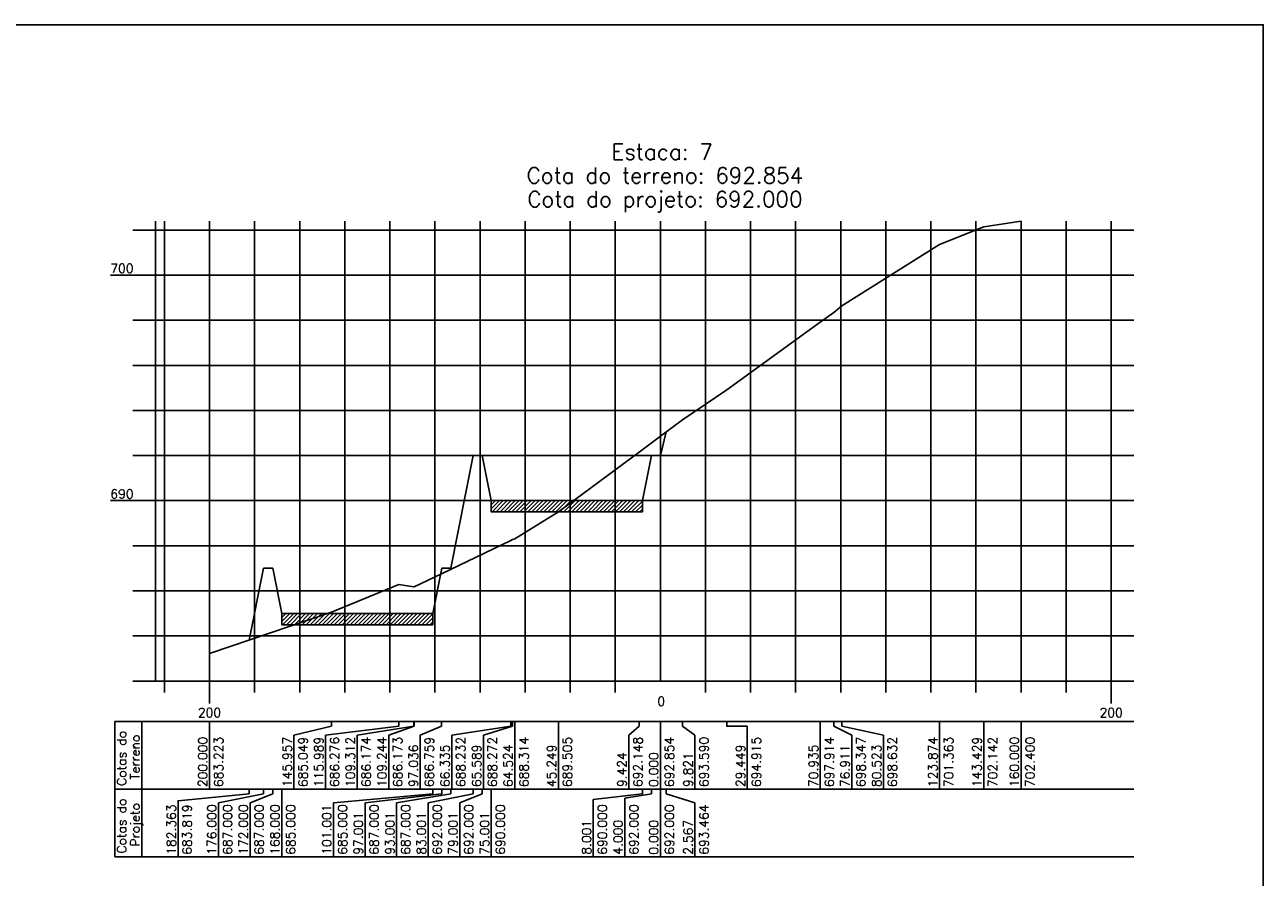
# Model space of a CAD drawing. Header units: inches. Extents: x 380 to 1905, y 508 to 2199.
# Tile 8 of 11: x 912 to 1186, y 1795 to 1984. Entities that reach past the tile are written whole.
import ezdxf

# ---------------------------------------------------------------- set-up
doc = ezdxf.new("R2010")
doc.units = ezdxf.units.IN
doc.header["$MEASUREMENT"] = 0
doc.linetypes.add('CONTINUO', pattern=[0])
for name, color, linetype in [('PROJETO', 104, 'Continuous'), ('SELO', 11, 'Continuous'), ('TERRENO', 22, 'Continuous'), ('TG', 7, 'CONTINUO'), ('Vp', 2, 'Continuous')]:
    doc.layers.add(name, color=color, linetype=linetype)
doc.styles.add('SIMPLEX', font='simplex', dxfattribs={"height": 0.2})

msp = doc.modelspace()

# ---------------------------------------------------------------- hatches: boundary and pattern name
at = {"layer": 'SELO'}
h = msp.add_hatch(dxfattribs=at)
h.set_pattern_fill('ANSI31', color=256, scale=5, style=0)
h.set_pattern_definition([(45, (-1799.9935, 1782.66326), (-0.44194174, 0.44194174), [])])
h.paths.add_polyline_path([(1015.02, 1878.86), (1048.52, 1878.86), (1048.52, 1876.36), (1015.02, 1876.36)])
h = msp.add_hatch(dxfattribs=at)
h.set_pattern_fill('ANSI31', color=256, scale=5, style=0)
h.set_pattern_definition([(45, (-1846.4935, 1757.66326), (-0.44194174, 0.44194174), [])])
h.paths.add_polyline_path([(968.52, 1853.86), (1002.02, 1853.86), (1002.02, 1851.36), (968.52, 1851.36)])

# ---------------------------------------------------------------- linework, layer by layer
at = {"layer": 'PROJETO', "flags": 128}
msp.add_lwpolyline([(961.33, 1847.96), (964.52, 1863.86), (964.52, 1863.86), (966.52, 1863.86), (968.52, 1853.86), (1002.02, 1853.86), (1004.02, 1863.86), (1006.02, 1863.86), (1011.02, 1888.86), (1013.02, 1888.86), (1015.02, 1878.86), (1048.52, 1878.86), (1050.52, 1888.86), (1052.52, 1888.86), (1052.52, 1888.86), (1052.52, 1888.86), (1053.8, 1894.09)], dxfattribs=at)
at = {"layer": 'SELO'}
for points in [[(1015.02, 1878.86), (1048.52, 1878.86), (1048.52, 1876.36), (1015.02, 1876.36)], [(968.52, 1853.86), (1002.02, 1853.86), (1002.02, 1851.36), (968.52, 1851.36)]]:
    msp.add_lwpolyline(points, close=True, dxfattribs=at)
at = {"layer": 'TERRENO', "flags": 128}
msp.add_lwpolyline([(952.52, 1844.98), (979.54, 1854.11), (994.52, 1860.24), (997.86, 1859.73), (997.89, 1859.73), (1004, 1862.66), (1019.35, 1870.02), (1019.72, 1870.22), (1020.25, 1870.43), (1029.89, 1876.39), (1047.8, 1889.6), (1052.52, 1893.13), (1057.43, 1896.81), (1067.24, 1903.44), (1087.98, 1918.43), (1090.97, 1920.6), (1092.78, 1922.02), (1114.45, 1935.68), (1124.23, 1939.57), (1132.52, 1940.86)], dxfattribs=at)
at = {"layer": 'TG', "color": 4, "linetype": 'CONTINUO', "flags": 128}
for points in [[(940.52, 1838.86), (940.52, 1940.86)], [(1052.52, 1838.86), (1052.52, 1940.86)], [(935.52, 1938.86), (940.52, 1938.86)], [(930.52, 1928.86), (940.52, 1928.86)], [(935.52, 1918.86), (940.52, 1918.86)], [(935.52, 1908.86), (940.52, 1908.86)], [(935.52, 1898.86), (940.52, 1898.86)], [(935.52, 1888.86), (940.52, 1888.86)], [(930.52, 1878.86), (940.52, 1878.86)], [(935.52, 1868.86), (940.52, 1868.86)], [(935.52, 1858.86), (940.52, 1858.86)], [(935.52, 1848.86), (940.52, 1848.86)], [(935.52, 1838.86), (940.52, 1838.86)], [(940.52, 1838.86), (1157.52, 1838.86)], [(942.52, 1836.36), (942.52, 1838.86)], [(952.52, 1833.86), (952.52, 1838.86)], [(962.52, 1836.36), (962.52, 1838.86)], [(972.52, 1836.36), (972.52, 1838.86)], [(982.52, 1836.36), (982.52, 1838.86)], [(992.52, 1836.36), (992.52, 1838.86)], [(1002.52, 1836.36), (1002.52, 1838.86)], [(1012.52, 1836.36), (1012.52, 1838.86)], [(1022.52, 1836.36), (1022.52, 1838.86)], [(1032.52, 1836.36), (1032.52, 1838.86)], [(1042.52, 1836.36), (1042.52, 1838.86)], [(1062.52, 1836.36), (1062.52, 1838.86)], [(1072.52, 1836.36), (1072.52, 1838.86)], [(1082.52, 1836.36), (1082.52, 1838.86)], [(1092.52, 1836.36), (1092.52, 1838.86)], [(1102.52, 1836.36), (1102.52, 1838.86)], [(1112.52, 1836.36), (1112.52, 1838.86)], [(1122.52, 1836.36), (1122.52, 1838.86)], [(1132.52, 1836.36), (1132.52, 1838.86)], [(1142.52, 1836.36), (1142.52, 1838.86)], [(1152.52, 1833.86), (1152.52, 1838.86)]]:
    msp.add_lwpolyline(points, dxfattribs=at)
at = {"layer": 'TG', "color": 7, "linetype": 'CONTINUO', "flags": 128}
for points in [[(942.52, 1838.86), (942.52, 1940.86)], [(952.52, 1838.86), (952.52, 1940.86)], [(962.52, 1838.86), (962.52, 1940.86)], [(972.52, 1838.86), (972.52, 1940.86)], [(982.52, 1838.86), (982.52, 1940.86)], [(992.52, 1838.86), (992.52, 1940.86)], [(1002.52, 1838.86), (1002.52, 1940.86)], [(1012.52, 1838.86), (1012.52, 1940.86)], [(1022.52, 1838.86), (1022.52, 1940.86)], [(1032.52, 1838.86), (1032.52, 1940.86)], [(1042.52, 1838.86), (1042.52, 1940.86)], [(1062.52, 1838.86), (1062.52, 1940.86)], [(1072.52, 1838.86), (1072.52, 1940.86)], [(1082.52, 1838.86), (1082.52, 1940.86)], [(1092.52, 1838.86), (1092.52, 1940.86)], [(1102.52, 1838.86), (1102.52, 1940.86)], [(1112.52, 1838.86), (1112.52, 1940.86)], [(1122.52, 1838.86), (1122.52, 1940.86)], [(1132.52, 1838.86), (1132.52, 1940.86)], [(1142.52, 1838.86), (1142.52, 1940.86)], [(1152.52, 1838.86), (1152.52, 1940.86)], [(940.52, 1938.86), (1157.52, 1938.86)], [(940.52, 1928.86), (1157.52, 1928.86)], [(940.52, 1918.86), (1157.52, 1918.86)], [(940.52, 1908.86), (1157.52, 1908.86)], [(940.52, 1898.86), (1157.52, 1898.86)], [(940.52, 1888.86), (1157.52, 1888.86)], [(940.52, 1878.86), (1157.52, 1878.86)], [(940.52, 1868.86), (1157.52, 1868.86)], [(940.52, 1858.86), (1157.52, 1858.86)], [(940.52, 1848.86), (1157.52, 1848.86)], [(931.52, 1829.86), (1157.52, 1829.86)], [(931.52, 1829.86), (931.52, 1814.86)], [(937.52, 1829.86), (937.52, 1814.86)], [(952.52, 1829.86), (952.52, 1814.86)], [(979.54, 1829.86), (979.54, 1828.86)], [(994.52, 1829.86), (994.52, 1828.86)], [(997.86, 1829.86), (997.86, 1828.86)], [(997.89, 1829.86), (997.89, 1828.86)], [(1004, 1829.86), (1004, 1828.86)], [(1019.35, 1829.86), (1019.35, 1828.86)], [(1019.72, 1829.86), (1019.72, 1828.86)], [(1020.25, 1829.86), (1020.25, 1814.86)], [(1029.89, 1829.86), (1029.89, 1814.86)], [(1047.8, 1829.86), (1047.8, 1828.86)], [(1052.52, 1829.86), (1052.52, 1814.86)], [(1057.43, 1829.86), (1057.43, 1828.86)], [(1067.24, 1829.86), (1067.24, 1828.86), (1071.79, 1828.86)], [(1087.98, 1829.86), (1087.98, 1814.86)], [(1090.97, 1829.86), (1090.97, 1828.86)], [(1092.78, 1829.86), (1092.78, 1828.86)], [(1114.45, 1829.86), (1114.45, 1814.86)], [(1124.23, 1829.86), (1124.23, 1814.86)], [(1132.52, 1829.86), (1132.52, 1814.86)], [(979.54, 1828.86), (971.25, 1826.86)], [(971.25, 1826.86), (971.25, 1814.86)], [(994.52, 1828.86), (978.25, 1826.86)], [(978.25, 1826.86), (978.25, 1814.86)], [(997.86, 1828.86), (985.25, 1826.86)], [(985.25, 1826.86), (985.25, 1814.86)], [(997.89, 1828.86), (992.25, 1826.86)], [(992.25, 1826.86), (992.25, 1814.86)], [(1004, 1828.86), (999.25, 1826.86)], [(999.25, 1826.86), (999.25, 1814.86)], [(1019.35, 1828.86), (1006.25, 1826.86)], [(1006.25, 1826.86), (1006.25, 1814.86)], [(1019.72, 1828.86), (1013.25, 1826.86)], [(1013.25, 1826.86), (1013.25, 1814.86)], [(1047.8, 1828.86), (1045.52, 1826.86)], [(1045.52, 1826.86), (1045.52, 1814.86)], [(1057.43, 1828.86), (1060.18, 1826.86)], [(1060.18, 1826.86), (1060.18, 1814.86)], [(1071.79, 1828.86), (1071.79, 1814.86)], [(1090.97, 1828.86), (1094.98, 1826.86)], [(1092.78, 1828.86), (1101.98, 1826.86)], [(1094.98, 1826.86), (1094.98, 1814.86)], [(1101.98, 1826.86), (1101.98, 1814.86)], [(931.52, 1814.86), (1157.52, 1814.86)], [(931.52, 1814.86), (931.52, 1799.86)], [(937.52, 1814.86), (937.52, 1799.86)], [(961.33, 1813.86), (945.54, 1812.34), (945.54, 1799.86)], [(964.52, 1813.86), (954.52, 1811.86)], [(961.33, 1814.86), (961.33, 1813.86)], [(966.52, 1813.86), (961.52, 1811.86)], [(964.52, 1814.86), (964.52, 1813.86)], [(964.52, 1814.86), (964.52, 1813.86)], [(966.52, 1814.86), (966.52, 1813.86)], [(968.52, 1814.86), (968.52, 1799.86)], [(1002.02, 1813.86), (980.02, 1811.86)], [(1004.02, 1813.86), (987.02, 1811.86)], [(1006.02, 1813.86), (994.02, 1811.86)], [(1011.02, 1813.86), (1001.02, 1811.86)], [(1002.02, 1814.86), (1002.02, 1813.86)], [(1004.02, 1814.86), (1004.02, 1813.86)], [(1006.02, 1814.86), (1006.02, 1813.86)], [(1013.02, 1813.86), (1008.02, 1811.86)], [(1011.02, 1814.86), (1011.02, 1813.86)], [(1013.02, 1814.86), (1013.02, 1813.86)], [(1015.02, 1814.86), (1015.02, 1799.86)], [(1048.52, 1813.86), (1037.64, 1812.58), (1037.64, 1799.86)], [(1050.52, 1813.86), (1044.64, 1812.88), (1044.64, 1799.86)], [(1048.52, 1814.86), (1048.52, 1813.86)], [(1050.52, 1814.86), (1050.52, 1813.86)], [(1052.52, 1814.86), (1052.52, 1799.86)], [(1052.52, 1814.86), (1052.52, 1813.86)], [(1052.52, 1814.86), (1052.52, 1813.86)], [(1053.8, 1814.86), (1053.8, 1813.86)], [(1060.18, 1811.86), (1053.8, 1813.86)], [(954.52, 1811.86), (954.52, 1799.86)], [(961.52, 1811.86), (961.52, 1799.86)], [(980.02, 1811.86), (980.02, 1799.86)], [(987.02, 1811.86), (987.02, 1799.86)], [(994.02, 1811.86), (994.02, 1799.86)], [(1001.02, 1811.86), (1001.02, 1799.86)], [(1008.02, 1811.86), (1008.02, 1799.86)], [(1060.18, 1811.86), (1060.18, 1799.86)], [(931.52, 1799.86), (1157.52, 1799.86)]]:
    msp.add_lwpolyline(points, dxfattribs=at)
at = {"layer": 'Vp'}
msp.add_lwpolyline([(1186.23, 1591.26), (1186.23, 1984.37), (380.23, 1984.37), (380.23, 1410.37), (1011.23, 1410.37), (1011.23, 1591.26), (1186.23, 1591.26)], dxfattribs=at)

# ---------------------------------------------------------------- texts
at = {"layer": 'TG', "color": 4, "style": 'SIMPLEX'}
for s, p in [('Estaca: 7', (1041.67, 1954.46)), ('Cota do terreno: 692.854', (1022.85, 1949.21)), ('Cota do projeto: 692.000', (1023, 1943.96))]:
    msp.add_text(s, height=3.5, dxfattribs=at).set_placement(p)
at = {"layer": 'TG', "color": 2, "style": 'SIMPLEX'}
for s, p in [('700', (930.52, 1929.36)), ('690', (930.52, 1879.36)), ('0', (1051.85, 1833.36)), ('200', (949.94, 1830.86)), ('200', (1149.94, 1830.86))]:
    msp.add_text(s, height=2, dxfattribs=at).set_placement(p)
for s, p in [('Terreno', (937.02, 1817.01)), ('Cotas do', (934.02, 1815.63)), ('200.000', (952.02, 1815.36)), ('683.223', (955.52, 1815.36)), ('145.957', (970.75, 1815.36)), ('685.049', (974.25, 1815.36)), ('115.989', (977.75, 1815.36)), ('686.276', (981.25, 1815.36)), ('109.312', (984.75, 1815.36)), ('686.174', (988.25, 1815.36)), ('109.244', (991.75, 1815.36)), ('686.173', (995.25, 1815.36)), ('686.759', (1002.25, 1815.36)), ('688.232', (1009.25, 1815.36)), ('688.272', (1016.25, 1815.36)), ('688.314', (1023.25, 1815.36)), ('689.505', (1032.89, 1815.36)), ('692.148', (1048.52, 1815.36)), ('692.854', (1055.52, 1815.36)), ('693.590', (1063.18, 1815.36)), ('694.915', (1074.79, 1815.36)), ('697.914', (1090.98, 1815.36)), ('698.347', (1097.98, 1815.36)), ('698.632', (1104.98, 1815.36)), ('123.874', (1113.95, 1815.36)), ('701.363', (1117.45, 1815.36)), ('143.429', (1123.73, 1815.36)), ('702.142', (1127.23, 1815.36)), ('160.000', (1132.02, 1815.36)), ('702.400', (1135.52, 1815.36)), ('97.036', (998.75, 1815.36)), ('66.335', (1005.75, 1815.36)), ('65.589', (1012.75, 1815.36)), ('64.524', (1019.75, 1815.36)), ('45.249', (1029.39, 1815.36)), ('9.424', (1045.02, 1815.36)), ('0.000', (1052.02, 1815.36)), ('9.821', (1059.68, 1815.36)), ('29.449', (1071.29, 1815.36)), ('70.935', (1087.48, 1815.36)), ('76.911', (1094.48, 1815.36)), ('80.523', (1101.48, 1815.36)), ('Cotas do', (934.02, 1800.63)), ('Projeto', (937.02, 1802.21)), ('182.363', (945.04, 1800.36)), ('683.819', (948.54, 1800.36)), ('176.000', (954.02, 1800.36)), ('687.000', (957.52, 1800.36)), ('172.000', (961.02, 1800.36)), ('687.000', (964.52, 1800.36)), ('168.000', (968.02, 1800.36)), ('685.000', (971.52, 1800.36)), ('101.001', (979.52, 1800.36)), ('685.000', (983.02, 1800.36)), ('97.001', (986.52, 1800.36)), ('687.000', (990.02, 1800.36)), ('93.001', (993.52, 1800.36)), ('687.000', (997.02, 1800.36)), ('83.001', (1000.52, 1800.36)), ('692.000', (1004.02, 1800.36)), ('79.001', (1007.52, 1800.36)), ('692.000', (1011.02, 1800.36)), ('75.001', (1014.52, 1800.36)), ('690.000', (1018.02, 1800.36)), ('690.000', (1040.64, 1800.36)), ('692.000', (1047.64, 1800.36)), ('692.000', (1055.52, 1800.36)), ('693.464', (1063.18, 1800.36)), ('8.001', (1037.14, 1800.36)), ('4.000', (1044.14, 1800.36)), ('0.000', (1052.02, 1800.36)), ('2.567', (1059.68, 1800.36))]:
    msp.add_text(s, height=2, rotation=90, dxfattribs=at).set_placement(p)

doc.saveas('drawing.dxf')
